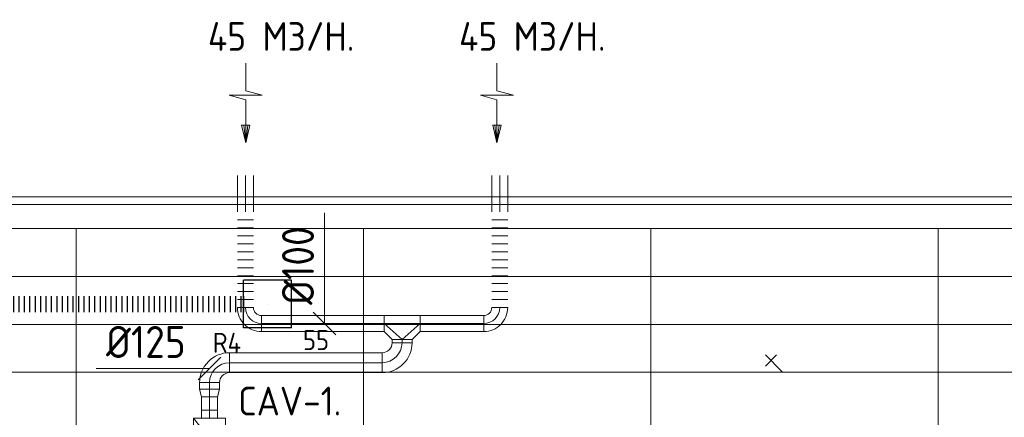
# Model space of a CAD drawing. Header units: millimetres. Extents: x -75017 to 35076, y -1757 to 51354.
# Tile 39 of 41: x -58674 to -52505, y 48864 to 51354. Entities that reach past the tile are written whole.
import ezdxf
from ezdxf.enums import TextEntityAlignment as Align

# ---------------------------------------------------------------- set-up
doc = ezdxf.new("R2010")
doc.units = ezdxf.units.MM
doc.header["$LTSCALE"] = 50
doc.linetypes.add('CENTER2', pattern=[28.575, 19.05, -3.175, 3.175, -3.175])
for name, color, linetype, lineweight in [('WL570---_BESTAAND-HARTLIJN', 161, 'Continuous', 0), ('WL570---_BESTAAND-MAATVOERING', 160, 'Continuous', 0), ('WL570---_BESTAAND-RETOUR', 100, 'Continuous', 0), ('WL570---_BESTAAND-TOEVOER', 200, 'Continuous', 0), ('WL570---_DEMONTEREN', 10, 'Continuous', 0)]:
    doc.layers.add(name, color=color, linetype=linetype, lineweight=lineweight)
for name, color, linetype in [('WL570---_RETOUR', 100, 'Continuous'), ('WL570---_RETOUR_RST', 100, 'Continuous'), ('WL570---_RETOUR_RST_HL', 1, 'Continuous'), ('WM570---_RETOUR_PR', 2, 'Continuous'), ('WM570---_RETOUR_RST_PR', 1, 'Continuous')]:
    doc.layers.add(name, color=color, linetype=linetype)
doc.layers.get('WL570---_DEMONTEREN').off()
doc.styles.add('BURO-025', font='ISO96.shx', dxfattribs={"height": 125})
doc.styles.add('MAATVOERING', font='ISO')

# ---------------------------------------------------------------- blocks, each defined once
blk = doc.blocks.new('KARO')
for p, q in [((1, 0.5), (0, 0.5)), ((0, -0.5), (1, -0.5))]:
    blk.add_line(p, q)
at = {"invisible_edges": 15}
blk.add_3dface([(0, 0.5), (0, -0.5), (1, -0.5), (1, 0.5)], dxfattribs=at)
at = {"layer": 'WL570---_BESTAAND-HARTLIJN'}
blk.add_line((0, 0), (1, 0), dxfattribs=at)
blk = doc.blocks.new('OBO10000090R')
blk.add_lwpolyline([(150, -100, 0.414214), (0, 50), (0, -50, -0.414214), (50, -100)], format="xyb", close=True)
at = {"invisible_edges": 15}
for points in [[(8.7, -50.8), (26, 47.7), (0, 50), (0, -50)], [(17.1, -53), (51.3, 41), (26, 47.7), (8.7, -50.8)], [(25, -56.7), (75, 29.9), (51.3, 41), (17.1, -53)], [(32.1, -61.7), (96.4, 14.9), (75, 29.9), (25, -56.7)], [(38.3, -67.9), (114.9, -3.6), (96.4, 14.9), (32.1, -61.7)], [(43.3, -75), (129.9, -25), (114.9, -3.6), (38.3, -67.9)], [(47, -82.9), (141, -48.7), (129.9, -25), (43.3, -75)], [(49.2, -91.3), (147.7, -74), (141, -48.7), (47, -82.9)], [(50, -100), (150, -100), (147.7, -74), (49.2, -91.3)]]:
    blk.add_3dface(points, dxfattribs=at)
at = {"layer": 'WL570---_BESTAAND-HARTLIJN'}
blk.add_arc((0, -100), 100, 0, 90, dxfattribs=at)
blk = doc.blocks.new('FLLINE100')
blk.add_line((0, -50), (0, 50))
blk = doc.blocks.new('OEX1000060800')
at = {"rotation": 90}
for p in [(0, -50), (0, -100), (0, -150), (0, -200), (0, -250), (0, -300), (0, -350), (0, -400), (0, -450), (0, -500), (0, -550), (0, -600)]:
    blk.add_blockref('FLLINE100', p, dxfattribs=at)
blk = doc.blocks.new('AFZPIJL')
for points in [[(0, -10), (0, -6.52), (-2.06, -5.97), (2.06, -5.97), (0, -5.41), (0, 0)], [(-0.26, -2.22), (0, 0)], [(0.26, -2.22), (0, 0)]]:
    blk.add_lwpolyline(points)
blk.add_lwpolyline([(0.52, -2.22), (-0.52, -2.22), (0, 0)], close=True)
blk = doc.blocks.new('MVLINE')
blk.add_line((35.4, -35.4), (-35.4, 35.4))
blk = doc.blocks.new('OTS10010012500H')
blk.add_lwpolyline([(-112.5, -50), (112.5, -50), (112.5, 50), (62.5, 100), (-62.5, 100), (-112.5, 50)], close=True)
at = {"layer": 'WL570---_BESTAAND-HARTLIJN'}
blk.add_line((-112.5, 0), (112.5, 0), dxfattribs=at)
at = {"layer": 'WL570---_BESTAAND-TOEVOER'}
blk.add_lwpolyline([(-112.5, 0), (0, 100), (112.5, 0)], dxfattribs=at)
blk = doc.blocks.new('OBO12500090H')
blk.add_lwpolyline([(62.5, -125, 0.414214), (-125, 62.5), (-125, -62.5, -0.414214), (-62.5, -125)], format="xyb", close=True)
at = {"invisible_edges": 15}
for points in [[(-114.1, -63.4), (-92.4, 59.7), (-125, 62.5), (-125, -62.5)], [(-103.6, -66.3), (-60.9, 51.2), (-92.4, 59.7), (-114.1, -63.4)], [(-93.8, -70.9), (-31.2, 37.4), (-60.9, 51.2), (-103.6, -66.3)], [(-84.8, -77.1), (-4.5, 18.6), (-31.2, 37.4), (-93.8, -70.9)], [(-77.1, -84.8), (18.6, -4.5), (-4.5, 18.6), (-84.8, -77.1)], [(-70.9, -93.8), (37.4, -31.2), (18.6, -4.5), (-77.1, -84.8)], [(-66.3, -103.6), (51.2, -60.9), (37.4, -31.2), (-70.9, -93.8)], [(-63.4, -114.1), (59.7, -92.4), (51.2, -60.9), (-66.3, -103.6)], [(-62.5, -125), (62.5, -125), (59.7, -92.4), (-63.4, -114.1)]]:
    blk.add_3dface(points, dxfattribs=at)
at = {"layer": 'WL570---_BESTAAND-HARTLIJN'}
blk.add_arc((-125, -125), 125, 0, 90, dxfattribs=at)
blk = doc.blocks.new('OSV1251000460K')
blk.add_lwpolyline([(-46.7, -62.5), (0, -50), (0, 50), (-46.7, 62.5)], close=True)
at = {"layer": 'WL570---_BESTAAND-HARTLIJN'}
blk.add_line((-46.7, 0), (0, 0), dxfattribs=at)
blk = doc.blocks.new('OBO12500090L')
blk.add_lwpolyline([(62.5, 0, 0.414214), (-125, 187.5), (-125, 62.5, -0.414214), (-62.5, 0)], format="xyb", close=True)
at = {"invisible_edges": 15}
for points in [[(-114.1, 61.6), (-92.4, 184.7), (-125, 187.5), (-125, 62.5)], [(-103.6, 58.7), (-60.9, 176.2), (-92.4, 184.7), (-114.1, 61.6)], [(-93.8, 54.1), (-31.2, 162.4), (-60.9, 176.2), (-103.6, 58.7)], [(-84.8, 47.9), (-4.5, 143.6), (-31.2, 162.4), (-93.8, 54.1)], [(-77.1, 40.2), (18.6, 120.5), (-4.5, 143.6), (-84.8, 47.9)], [(-70.9, 31.2), (37.4, 93.8), (18.6, 120.5), (-77.1, 40.2)], [(-66.3, 21.4), (51.2, 64.1), (37.4, 93.8), (-70.9, 31.2)], [(-63.4, 10.9), (59.7, 32.6), (51.2, 64.1), (-66.3, 21.4)], [(-62.5, 0), (62.5, 0), (59.7, 32.6), (-63.4, 10.9)]]:
    blk.add_3dface(points, dxfattribs=at)
at = {"layer": 'WL570---_BESTAAND-HARTLIJN'}
blk.add_arc((-125, 0), 125, 0, 90, dxfattribs=at)
blk = doc.blocks.new('VBX1001000010025000')
blk.add_lwpolyline([(50, -100), (300, -100), (300, 100), (50, 100)], close=True)
for points in [[(50, 50), (0, 50), (0, -50), (50, -50)], [(300, -50), (350, -50), (350, 50), (300, 50)]]:
    blk.add_lwpolyline(points)
at = {"layer": 'WL570---_BESTAAND-HARTLIJN'}
blk.add_line((300, 0), (350, 0), dxfattribs=at)
at = {"layer": 'WL570---_BESTAAND-TOEVOER'}
blk.add_line((50, -100), (300, 100), dxfattribs=at)
blk = doc.blocks.new('OBO10000090ZE')
blk.add_lwpolyline([(-50, 0), (50, 0), (50, 100, 1), (-50, 100)], format="xyb", close=True)
at = {"layer": 'WL570---_BESTAAND-HARTLIJN'}
for points in [[(0, 0), (0, 150)], [(-50, 100), (50, 100)]]:
    blk.add_lwpolyline(points, dxfattribs=at)
blk = doc.blocks.new('Block plafond 7e noord')
at = {"color": 8, "linetype": 'Continuous', "lineweight": 13}
for p, q in [((0, 0), (22500, 0)), ((150, -150), (18450, -150)), ((150, -150), (22350, -150)), ((18450, -150), (7650, -150)), ((22500, -150), (7650, -150)), ((14850, -150), (14850, -7050)), ((16650, -150), (16650, -7050)), ((18450, -150), (22350, -150)), ((18450, -150), (18450, -7050)), ((20250, -150), (20250, -7350)), ((20550, -150), (22350, -150)), ((150, -450), (22347.2, -450)), ((150, -750), (22347.2, -750)), ((150, -1050), (22347.2, -1050))]:
    blk.add_line(p, q, dxfattribs=at)
blk = doc.blocks.new('*U427')
at = {"color": 0, "ltscale": 10}
for p, q in [((150, 150, -150), (-150, 150, -150)), ((-150, -150, -150), (-150, 150, -150)), ((150, -150, -150), (150, 150, -150)), ((150, -150, -150), (-150, -150, -150))]:
    blk.add_line(p, q, dxfattribs=at)
at = {"layer": 'WL570---_RETOUR_RST_HL', "linetype": 'CENTER2'}
blk.add_circle((0, 0, -150), 0.075, dxfattribs=at)
at = {"layer": 'WL570---_RETOUR_RST', "color": 2, "style": 'BURO-025'}
for tag in ['MC', 'Q']:
    blk.add_attdef(tag, text='', height=125, dxfattribs=at).set_placement((0, 0), align=Align.MIDDLE)
at = {"layer": 'WM570---_RETOUR_RST_PR', "color": 2, "style": 'BURO-025'}
blk.add_attdef('POSNR', text='', height=125, dxfattribs=at).set_placement((0, 0), align=Align.MIDDLE)
blk = doc.blocks.new('*U675')
at = {"color": 0, "ltscale": 10}
for p, q in [((0, 50), (0, -50)), ((17, 50), (17, -50)), ((50.9, 50), (50.9, -50)), ((84.9, 50), (84.9, -50)), ((118.8, 50), (118.8, -50)), ((152.7, 50), (152.7, -50)), ((186.7, 50), (186.7, -50)), ((220.6, 50), (220.6, -50)), ((254.6, 50), (254.6, -50)), ((288.5, 50), (288.5, -50)), ((322.5, 50), (322.5, -50)), ((356.4, 50), (356.4, -50)), ((390.4, 50), (390.4, -50)), ((424.3, 50), (424.3, -50)), ((458.2, 50), (458.2, -50)), ((492.2, 50), (492.2, -50)), ((526.1, 50), (526.1, -50)), ((560.1, 50), (560.1, -50)), ((594, 50), (594, -50)), ((628, 50), (628, -50)), ((661.9, 50), (661.9, -50)), ((695.8, 50), (695.8, -50)), ((729.8, 50), (729.8, -50)), ((763.7, 50), (763.7, -50)), ((797.7, 50), (797.7, -50)), ((831.6, 50), (831.6, -50)), ((865.6, 50), (865.6, -50)), ((899.5, 50), (899.5, -50)), ((933.4, 50), (933.4, -50)), ((967.4, 50), (967.4, -50)), ((1001.3, 50), (1001.3, -50)), ((1035.3, 50), (1035.3, -50)), ((1069.2, 50), (1069.2, -50)), ((1103.2, 50), (1103.2, -50)), ((1137.1, 50), (1137.1, -50)), ((1171.1, 50), (1171.1, -50)), ((1205, 50), (1205, -50)), ((1238.9, 50), (1238.9, -50)), ((1272.9, 50), (1272.9, -50)), ((1306.8, 50), (1306.8, -50)), ((1340.8, 50), (1340.8, -50)), ((1374.7, 50), (1374.7, -50)), ((1408.7, 50), (1408.7, -50)), ((1442.6, 50), (1442.6, -50)), ((1476.5, 50), (1476.5, -50)), ((1510.5, 50), (1510.5, -50)), ((1544.4, 50), (1544.4, -50)), ((1578.4, 50), (1578.4, -50)), ((1612.3, 50), (1612.3, -50)), ((1646.3, 50), (1646.3, -50)), ((1680.2, 50), (1680.2, -50)), ((1714.1, 50), (1714.1, -50)), ((1748.1, 50), (1748.1, -50)), ((1782, 50), (1782, -50)), ((1799, 50), (1799, -50))]:
    blk.add_line(p, q, dxfattribs=at)
at = {"layer": 'WM570---_RETOUR_PR', "color": 2, "style": 'BURO-025'}
blk.add_attdef('POSNR', text='', height=125, dxfattribs=at).set_placement((0, 0), align=Align.MIDDLE)

msp = doc.modelspace()

# ---------------------------------------------------------------- linework, layer by layer
at = {"layer": 'WL570---_BESTAAND-MAATVOERING'}
for p, q in [((-73067.7, 50245.8), (-50779.4, 50245.8)), ((-73067.7, 49145.8), (-50779.4, 49145.8))]:
    msp.add_line(p, q, dxfattribs=at)
for points in [[(-56763.4, 49451), (-56763.4, 49518.2), (-56763.4, 50144.4)], [(-57484.2, 49169), (-57583.7, 49169), (-58195.6, 49169)]]:
    msp.add_lwpolyline(points, dxfattribs=at)

# ---------------------------------------------------------------- block references
msp.add_blockref('Block plafond 7e noord', (-73170, 50195.8))
at = {"layer": 'WL570---_BESTAAND-MAATVOERING', "xscale": 2, "yscale": 2, "zscale": 2}
msp.add_blockref('MVLINE', (-56763.4, 49451), dxfattribs=at)
at = {"layer": 'WL570---_BESTAAND-MAATVOERING', "xscale": 2, "yscale": 2, "zscale": 2, "rotation": 90}
msp.add_blockref('MVLINE', (-57484.2, 49169), dxfattribs=at)
at = {"layer": 'WL570---_BESTAAND-RETOUR', "color": 2, "xscale": 50, "yscale": 50, "zscale": 50, "rotation": 180.000000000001}
for p in [(-57257.5, 50582.7), (-55683.8, 50582.7)]:
    msp.add_blockref('AFZPIJL', p, dxfattribs=at)
at = {"layer": 'WL570---_BESTAAND-RETOUR'}
for p, xscale, yscale, zscale, rotation in [((-57259.4, 50378.7), 227.7008951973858, 100, 100, 270), ((-55666.5, 50378.7), 227.7008951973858, 100, 100, 270), ((-56390.7, 49451), 768.661030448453, 100, 100, 180), ((-56278.2, 49351), 19.9198139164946, 125, 125, 270), ((-57484.2, 49081), 41.7033402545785, 125, 125, 270), ((-57484.2, 48907.6), 85.01185704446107, 100, 100, 89.99999999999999)]:
    msp.add_blockref('KARO', p, dxfattribs=dict(at, xscale=xscale, yscale=yscale, zscale=zscale, rotation=rotation))
for p in [(-57259.4, 50151), (-55666.5, 50151)]:
    msp.add_blockref('OEX1000060800', p, dxfattribs=at)
for name, p, rotation in [('OBO10000090R', (-57159.4, 49451), 180), ('OBO10000090R', (-55666.5, 49551), 270), ('OTS10010012500H', (-56278.2, 49451), 180), ('OBO12500090L', (-56403.2, 49206), 270), ('OBO12500090H', (-57484.2, 49206), 90), ('VBX1001000010025000', (-57484.2, 48557.6), 90.00000000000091)]:
    msp.add_blockref(name, p, dxfattribs=dict(at, rotation=rotation))
for p, xscale, yscale, zscale in [((-56165.7, 49451), 399.1847266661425, 100, 100), ((-57359.2, 49206), 955.9588180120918, 125, 125)]:
    msp.add_blockref('KARO', p, dxfattribs=dict(at, xscale=xscale, yscale=yscale, zscale=zscale))
at = {"layer": 'WL570---_BESTAAND-RETOUR', "xscale": -1, "rotation": 90.00000000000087}
msp.add_blockref('OSV1251000460K', (-57484.2, 48992.6), dxfattribs=at)
at = {"layer": 'WL570---_DEMONTEREN', "xscale": -1, "rotation": 44.99999999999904}
msp.add_blockref('OBO10000090ZE', (-53896.2, 49148.5), dxfattribs=at)
at = {"layer": 'WL570---_RETOUR'}
msp.add_blockref('*U675', (-59070, 49573.4), dxfattribs=at)
at = {"layer": 'WL570---_RETOUR_RST'}
ref = msp.add_blockref('*U427', (-57121, 49573.4, 150), dxfattribs=at)
ref.add_attrib('POSNR', 'R4', dxfattribs={"layer": 'WM570---_RETOUR_RST_PR', "color": 2, "height": 125, "style": 'BURO-025'}).set_placement((-57375.5, 49331), align=Align.MIDDLE)
ref.add_attrib('Q', '55', dxfattribs={"color": 2, "height": 125, "style": 'BURO-025'}).set_placement((-56817.3, 49347.3), align=Align.MIDDLE)

# ---------------------------------------------------------------- texts
at = {"layer": 'WL570---_BESTAAND-MAATVOERING', "style": 'MAATVOERING'}
msp.add_text('%%c100', height=200, rotation=90, dxfattribs=at).set_placement((-56830.1, 49568.2))
msp.add_text('%%c125', height=200, dxfattribs=at).set_placement((-57633.7, 49235.7), align=Align.RIGHT)
msp.add_text('CAV-1.', height=180, dxfattribs=at).set_placement((-57305.2, 48875.5))
at = {"layer": 'WL570---_BESTAAND-RETOUR', "color": 2, "style": 'MAATVOERING'}
for p in [(-57494.8, 51159.2), (-55921.1, 51159.2)]:
    msp.add_text('45 M3/H.', height=180, dxfattribs=at).set_placement(p)

doc.saveas('drawing.dxf')
